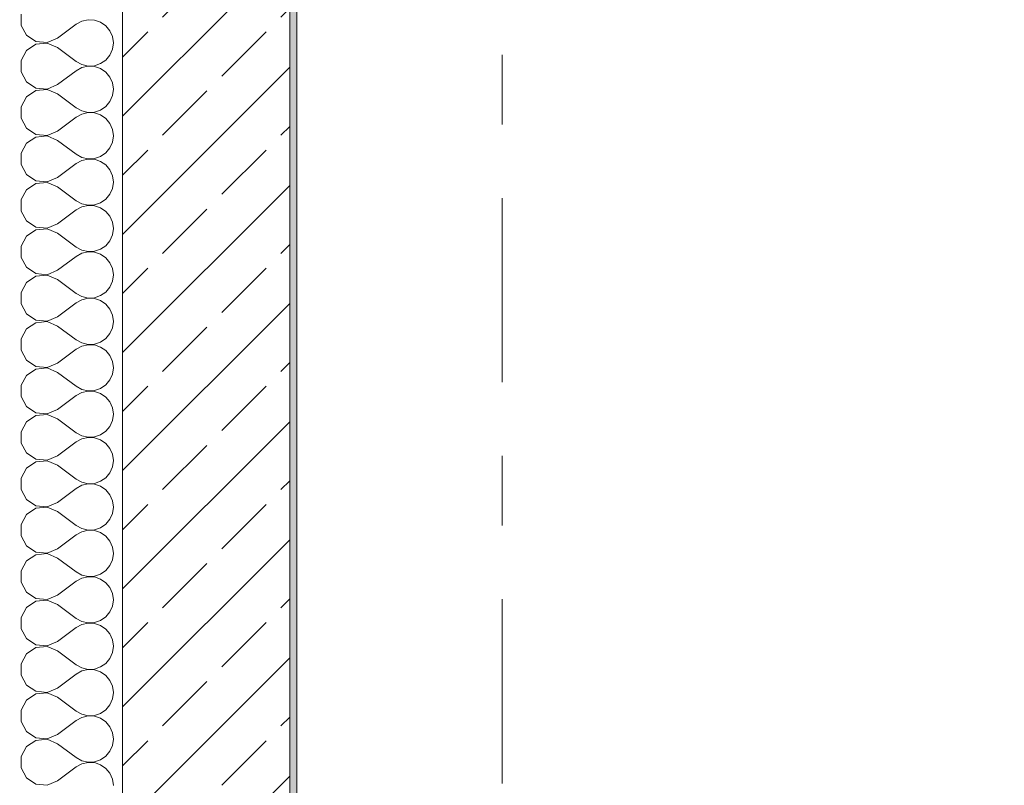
# Model space of a CAD drawing. Header units: metres. Extents: x -4 to 99, y -11 to 17.
# Tile 88 of 256: x -0.16 to 1.25, y 10.73 to 11.83. Entities that reach past the tile are written whole.
import ezdxf

# ---------------------------------------------------------------- set-up
doc = ezdxf.new("R2010")
doc.units = ezdxf.units.M
doc.header["$MEASUREMENT"] = 0
doc.linetypes.add('Strichlinie doppelt', pattern=[0.546806, 0.264583, -0.105833, 0.070556, -0.105833])
for name, color, linetype in [('152 - Bemaßung_ Beschriftung.Ausbau', 7, 'Continuous'), ('451 - Universal.Achsen Raster', 7, 'Continuous'), ('603 - Struktur.Bodenplatte_ Decke Roh', 7, 'Continuous'), ('604 - Struktur.Wand Aussen', 7, 'Continuous'), ('650 - Abdeckung.Fußboden Aufbau', 7, 'Continuous')]:
    doc.layers.add(name, color=color, linetype=linetype)
doc.styles.add('ERSTELLTER_STIL_2', font='txt')
doc.dimstyles.new('ERSTELLTER_STIL__1', dxfattribs={"dimtxt": 0.1, "dimasz": 0.0532, "dimexe": 0.18, "dimexo": 0.0625, "dimgap": 0, "dimtad": 1, "dimzin": 0, "dimdsep": 46, "dimtxsty": 'ERSTELLTER_STIL_2', "dimblk": 'ARROWHEAD_2', "dimblk1": 'ARROWHEAD_2', "dimblk2": 'ARROWHEAD_2', "dimcen": 0.09, "dimse1": 1, "dimse2": 1, "dimclrd": 7, "dimclre": 7, "dimclrt": 7, "dimazin": 0, "dimtfac": 1, "dimtdec": 4, "dimtmove": 0, "dimatfit": 3, "dimfxl": 1, "dimtolj": 1, "dimtzin": 0, "dimarcsym": 0})
doc.dimstyles.new('ERSTELLTER_STIL__2', dxfattribs={"dimtxt": 0.1, "dimasz": 0.0532, "dimexe": 0.18, "dimexo": 0.0625, "dimgap": 0, "dimtad": 1, "dimtih": 1, "dimtoh": 1, "dimzin": 0, "dimdsep": 46, "dimtxsty": 'ERSTELLTER_STIL_2', "dimblk": 'ARROWHEAD_2', "dimblk1": 'ARROWHEAD_2', "dimblk2": 'ARROWHEAD_2', "dimcen": 0.09, "dimse1": 1, "dimse2": 1, "dimclrd": 7, "dimclre": 7, "dimclrt": 7, "dimazin": 0, "dimtfac": 1, "dimtdec": 4, "dimtmove": 0, "dimatfit": 3, "dimfxl": 1, "dimtolj": 1, "dimtzin": 0, "dimarcsym": 0})

# ---------------------------------------------------------------- blocks, each defined once
blk = doc.blocks.new('*X18')
at = {"layer": '604 - Struktur.Wand Aussen', "color": 7, "linetype": 'Continuous', "lineweight": 5}
for p, q in [((-0.1607, 11.8415), (-0.1607, 11.8252)), ((-0.1607, 11.8252), (-0.153, 11.8109)), ((-0.1083, 11.8067), (-0.0817, 11.8267)), ((-0.0736, 11.8311), (-0.0817, 11.8267)), ((-0.0647, 11.8332), (-0.0736, 11.8311)), ((-0.0555, 11.8328), (-0.0647, 11.8332)), ((-0.0468, 11.8298), (-0.0555, 11.8328)), ((-0.0392, 11.8246), (-0.0468, 11.8298)), ((-0.0333, 11.8175), (-0.0392, 11.8246)), ((-0.153, 11.8109), (-0.1395, 11.8019)), ((-0.0296, 11.8091), (-0.0333, 11.8175)), ((-0.0283, 11.8), (-0.0296, 11.8091)), ((-0.1395, 11.7981), (-0.153, 11.7891)), ((-0.1395, 11.8019), (-0.1233, 11.8004)), ((-0.1233, 11.7996), (-0.1395, 11.7981)), ((-0.1233, 11.8004), (-0.1083, 11.8067)), ((-0.1083, 11.7933), (-0.1233, 11.7996)), ((-0.0296, 11.7909), (-0.0283, 11.8)), ((-0.153, 11.7891), (-0.1607, 11.7748)), ((-0.1083, 11.7933), (-0.0817, 11.7733)), ((-0.0392, 11.7754), (-0.0333, 11.7825)), ((-0.0333, 11.7825), (-0.0296, 11.7909)), ((-0.1607, 11.7748), (-0.1607, 11.7585)), ((-0.0817, 11.7733), (-0.0736, 11.7689)), ((-0.0736, 11.7689), (-0.0647, 11.7668)), ((-0.0647, 11.7665), (-0.0736, 11.7645)), ((-0.0647, 11.7668), (-0.0555, 11.7672)), ((-0.0555, 11.7661), (-0.0647, 11.7665)), ((-0.0555, 11.7672), (-0.0468, 11.7702)), ((-0.0468, 11.7631), (-0.0555, 11.7661)), ((-0.0468, 11.7702), (-0.0392, 11.7754)), ((-0.1607, 11.7585), (-0.153, 11.7442)), ((-0.1083, 11.74), (-0.0817, 11.76)), ((-0.0736, 11.7645), (-0.0817, 11.76)), ((-0.0392, 11.7579), (-0.0468, 11.7631)), ((-0.0333, 11.7509), (-0.0392, 11.7579)), ((-0.153, 11.7442), (-0.1395, 11.7352)), ((-0.1233, 11.7337), (-0.1083, 11.74)), ((-0.0296, 11.7424), (-0.0333, 11.7509)), ((-0.0283, 11.7333), (-0.0296, 11.7424)), ((-0.1395, 11.7314), (-0.153, 11.7224)), ((-0.1395, 11.7352), (-0.1233, 11.7337)), ((-0.1233, 11.733), (-0.1395, 11.7314)), ((-0.1083, 11.7267), (-0.1233, 11.733)), ((-0.1083, 11.7267), (-0.0817, 11.7067)), ((-0.0333, 11.7158), (-0.0296, 11.7242)), ((-0.0296, 11.7242), (-0.0283, 11.7333)), ((-0.153, 11.7224), (-0.1607, 11.7081)), ((-0.0392, 11.7087), (-0.0333, 11.7158)), ((-0.1607, 11.7081), (-0.1607, 11.6919)), ((-0.0817, 11.7067), (-0.0736, 11.7022)), ((-0.0736, 11.6978), (-0.0817, 11.6933)), ((-0.0736, 11.7022), (-0.0647, 11.7001)), ((-0.0647, 11.6999), (-0.0736, 11.6978)), ((-0.0647, 11.7001), (-0.0555, 11.7006)), ((-0.0555, 11.6994), (-0.0647, 11.6999)), ((-0.0555, 11.7006), (-0.0468, 11.7035)), ((-0.0468, 11.6965), (-0.0555, 11.6994)), ((-0.0468, 11.7035), (-0.0392, 11.7087)), ((-0.0392, 11.6913), (-0.0468, 11.6965)), ((-0.1607, 11.6919), (-0.153, 11.6776)), ((-0.1083, 11.6733), (-0.0817, 11.6933)), ((-0.0333, 11.6842), (-0.0392, 11.6913)), ((-0.0296, 11.6758), (-0.0333, 11.6842)), ((-0.153, 11.6776), (-0.1395, 11.6686)), ((-0.1395, 11.6686), (-0.1233, 11.667)), ((-0.1233, 11.667), (-0.1083, 11.6733)), ((-0.0283, 11.6667), (-0.0296, 11.6758)), ((-0.153, 11.6558), (-0.1607, 11.6415)), ((-0.1395, 11.6648), (-0.153, 11.6558)), ((-0.1233, 11.6663), (-0.1395, 11.6648)), ((-0.1083, 11.66), (-0.1233, 11.6663)), ((-0.1083, 11.66), (-0.0817, 11.64)), ((-0.0333, 11.6491), (-0.0296, 11.6576)), ((-0.0296, 11.6576), (-0.0283, 11.6667)), ((-0.1607, 11.6415), (-0.1607, 11.6252)), ((-0.0817, 11.64), (-0.0736, 11.6355)), ((-0.0468, 11.6369), (-0.0392, 11.6421)), ((-0.0392, 11.6421), (-0.0333, 11.6491)), ((-0.1607, 11.6252), (-0.153, 11.6109)), ((-0.1083, 11.6067), (-0.0817, 11.6267)), ((-0.0736, 11.6311), (-0.0817, 11.6267)), ((-0.0736, 11.6355), (-0.0647, 11.6335)), ((-0.0647, 11.6332), (-0.0736, 11.6311)), ((-0.0647, 11.6335), (-0.0555, 11.6339)), ((-0.0555, 11.6328), (-0.0647, 11.6332)), ((-0.0555, 11.6339), (-0.0468, 11.6369)), ((-0.0468, 11.6298), (-0.0555, 11.6328)), ((-0.0392, 11.6246), (-0.0468, 11.6298)), ((-0.0333, 11.6175), (-0.0392, 11.6246)), ((-0.153, 11.6109), (-0.1395, 11.6019)), ((-0.0296, 11.6091), (-0.0333, 11.6175)), ((-0.1395, 11.5981), (-0.153, 11.5891)), ((-0.1395, 11.6019), (-0.1233, 11.6004)), ((-0.1233, 11.5996), (-0.1395, 11.5981)), ((-0.1233, 11.6004), (-0.1083, 11.6067)), ((-0.1083, 11.5933), (-0.1233, 11.5996)), ((-0.0283, 11.6), (-0.0296, 11.6091)), ((-0.0296, 11.5909), (-0.0283, 11.6)), ((-0.153, 11.5891), (-0.1607, 11.5748)), ((-0.1083, 11.5933), (-0.0817, 11.5733)), ((-0.0392, 11.5754), (-0.0333, 11.5825)), ((-0.0333, 11.5825), (-0.0296, 11.5909)), ((-0.1607, 11.5748), (-0.1607, 11.5585)), ((-0.0817, 11.5733), (-0.0736, 11.5689)), ((-0.0736, 11.5689), (-0.0647, 11.5668)), ((-0.0555, 11.5672), (-0.0468, 11.5702)), ((-0.0468, 11.5702), (-0.0392, 11.5754)), ((-0.1607, 11.5585), (-0.153, 11.5442)), ((-0.1083, 11.54), (-0.0817, 11.56)), ((-0.0736, 11.5645), (-0.0817, 11.56)), ((-0.0647, 11.5665), (-0.0736, 11.5645)), ((-0.0647, 11.5668), (-0.0555, 11.5672)), ((-0.0555, 11.5661), (-0.0647, 11.5665)), ((-0.0468, 11.5631), (-0.0555, 11.5661)), ((-0.0392, 11.5579), (-0.0468, 11.5631)), ((-0.0333, 11.5509), (-0.0392, 11.5579)), ((-0.153, 11.5442), (-0.1395, 11.5352)), ((-0.1233, 11.5337), (-0.1083, 11.54)), ((-0.0296, 11.5424), (-0.0333, 11.5509)), ((-0.0283, 11.5333), (-0.0296, 11.5424)), ((-0.1395, 11.5314), (-0.153, 11.5224)), ((-0.1395, 11.5352), (-0.1233, 11.5337)), ((-0.1233, 11.533), (-0.1395, 11.5314)), ((-0.1083, 11.5267), (-0.1233, 11.533)), ((-0.1083, 11.5267), (-0.0817, 11.5067)), ((-0.0296, 11.5242), (-0.0283, 11.5333)), ((-0.153, 11.5224), (-0.1607, 11.5081)), ((-0.0392, 11.5087), (-0.0333, 11.5158)), ((-0.0333, 11.5158), (-0.0296, 11.5242)), ((-0.1607, 11.5081), (-0.1607, 11.4919)), ((-0.0817, 11.5067), (-0.0736, 11.5022)), ((-0.0736, 11.4978), (-0.0817, 11.4933)), ((-0.0736, 11.5022), (-0.0647, 11.5001)), ((-0.0647, 11.4999), (-0.0736, 11.4978)), ((-0.0647, 11.5001), (-0.0555, 11.5006)), ((-0.0555, 11.4994), (-0.0647, 11.4999)), ((-0.0555, 11.5006), (-0.0468, 11.5035)), ((-0.0468, 11.4965), (-0.0555, 11.4994)), ((-0.0468, 11.5035), (-0.0392, 11.5087)), ((-0.1607, 11.4919), (-0.153, 11.4776)), ((-0.1083, 11.4733), (-0.0817, 11.4933)), ((-0.0392, 11.4913), (-0.0468, 11.4965)), ((-0.0333, 11.4842), (-0.0392, 11.4913)), ((-0.0296, 11.4758), (-0.0333, 11.4842)), ((-0.153, 11.4776), (-0.1395, 11.4686)), ((-0.1233, 11.467), (-0.1083, 11.4733)), ((-0.0283, 11.4667), (-0.0296, 11.4758)), ((-0.153, 11.4558), (-0.1607, 11.4415)), ((-0.1395, 11.4648), (-0.153, 11.4558)), ((-0.1395, 11.4686), (-0.1233, 11.467)), ((-0.1233, 11.4663), (-0.1395, 11.4648)), ((-0.1083, 11.46), (-0.1233, 11.4663)), ((-0.1083, 11.46), (-0.0817, 11.44)), ((-0.0333, 11.4491), (-0.0296, 11.4576)), ((-0.0296, 11.4576), (-0.0283, 11.4667)), ((-0.1607, 11.4415), (-0.1607, 11.4252)), ((-0.0468, 11.4369), (-0.0392, 11.4421)), ((-0.0392, 11.4421), (-0.0333, 11.4491)), ((-0.1083, 11.4067), (-0.0817, 11.4267)), ((-0.0817, 11.44), (-0.0736, 11.4355)), ((-0.0736, 11.4311), (-0.0817, 11.4267)), ((-0.0736, 11.4355), (-0.0647, 11.4335)), ((-0.0647, 11.4332), (-0.0736, 11.4311)), ((-0.0647, 11.4335), (-0.0555, 11.4339)), ((-0.0555, 11.4328), (-0.0647, 11.4332)), ((-0.0555, 11.4339), (-0.0468, 11.4369)), ((-0.0468, 11.4298), (-0.0555, 11.4328)), ((-0.0392, 11.4246), (-0.0468, 11.4298)), ((-0.1607, 11.4252), (-0.153, 11.4109)), ((-0.0333, 11.4175), (-0.0392, 11.4246)), ((-0.0296, 11.4091), (-0.0333, 11.4175)), ((-0.153, 11.4109), (-0.1395, 11.4019)), ((-0.1395, 11.4019), (-0.1233, 11.4004)), ((-0.1233, 11.3996), (-0.1395, 11.3981)), ((-0.1233, 11.4004), (-0.1083, 11.4067)), ((-0.1083, 11.3933), (-0.1233, 11.3996)), ((-0.0283, 11.4), (-0.0296, 11.4091)), ((-0.0296, 11.3909), (-0.0283, 11.4)), ((-0.153, 11.3891), (-0.1607, 11.3748)), ((-0.1395, 11.3981), (-0.153, 11.3891)), ((-0.1083, 11.3933), (-0.0817, 11.3733)), ((-0.0333, 11.3825), (-0.0296, 11.3909)), ((-0.1607, 11.3748), (-0.1607, 11.3585)), ((-0.0817, 11.3733), (-0.0736, 11.3689)), ((-0.0555, 11.3672), (-0.0468, 11.3702)), ((-0.0468, 11.3702), (-0.0392, 11.3754)), ((-0.0392, 11.3754), (-0.0333, 11.3825)), ((-0.1607, 11.3585), (-0.153, 11.3442)), ((-0.1083, 11.34), (-0.0817, 11.36)), ((-0.0736, 11.3645), (-0.0817, 11.36)), ((-0.0736, 11.3689), (-0.0647, 11.3668)), ((-0.0647, 11.3665), (-0.0736, 11.3645)), ((-0.0647, 11.3668), (-0.0555, 11.3672)), ((-0.0555, 11.3661), (-0.0647, 11.3665)), ((-0.0468, 11.3631), (-0.0555, 11.3661)), ((-0.0392, 11.3579), (-0.0468, 11.3631)), ((-0.0333, 11.3509), (-0.0392, 11.3579)), ((-0.153, 11.3442), (-0.1395, 11.3352)), ((-0.0296, 11.3424), (-0.0333, 11.3509)), ((-0.0283, 11.3333), (-0.0296, 11.3424)), ((-0.1395, 11.3314), (-0.153, 11.3224)), ((-0.1395, 11.3352), (-0.1233, 11.3337)), ((-0.1233, 11.333), (-0.1395, 11.3314)), ((-0.1233, 11.3337), (-0.1083, 11.34)), ((-0.1083, 11.3267), (-0.1233, 11.333)), ((-0.0296, 11.3242), (-0.0283, 11.3333)), ((-0.153, 11.3224), (-0.1607, 11.3081)), ((-0.1083, 11.3267), (-0.0817, 11.3067)), ((-0.0392, 11.3087), (-0.0333, 11.3158)), ((-0.0333, 11.3158), (-0.0296, 11.3242)), ((-0.1607, 11.3081), (-0.1607, 11.2919)), ((-0.0817, 11.3067), (-0.0736, 11.3022)), ((-0.0736, 11.3022), (-0.0647, 11.3001)), ((-0.0647, 11.2999), (-0.0736, 11.2978)), ((-0.0647, 11.3001), (-0.0555, 11.3006)), ((-0.0555, 11.2994), (-0.0647, 11.2999)), ((-0.0555, 11.3006), (-0.0468, 11.3035)), ((-0.0468, 11.2965), (-0.0555, 11.2994)), ((-0.0468, 11.3035), (-0.0392, 11.3087)), ((-0.1607, 11.2919), (-0.153, 11.2776)), ((-0.1083, 11.2733), (-0.0817, 11.2933)), ((-0.0736, 11.2978), (-0.0817, 11.2933)), ((-0.0392, 11.2913), (-0.0468, 11.2965)), ((-0.0333, 11.2842), (-0.0392, 11.2913)), ((-0.153, 11.2776), (-0.1395, 11.2686)), ((-0.1233, 11.267), (-0.1083, 11.2733)), ((-0.0296, 11.2758), (-0.0333, 11.2842)), ((-0.0283, 11.2667), (-0.0296, 11.2758)), ((-0.1395, 11.2648), (-0.153, 11.2558)), ((-0.1395, 11.2686), (-0.1233, 11.267)), ((-0.1233, 11.2663), (-0.1395, 11.2648)), ((-0.1083, 11.26), (-0.1233, 11.2663)), ((-0.1083, 11.26), (-0.0817, 11.24)), ((-0.0333, 11.2491), (-0.0296, 11.2576)), ((-0.0296, 11.2576), (-0.0283, 11.2667)), ((-0.153, 11.2558), (-0.1607, 11.2415)), ((-0.0392, 11.2421), (-0.0333, 11.2491)), ((-0.1607, 11.2415), (-0.1607, 11.2252)), ((-0.0817, 11.24), (-0.0736, 11.2355)), ((-0.0736, 11.2311), (-0.0817, 11.2267)), ((-0.0736, 11.2355), (-0.0647, 11.2335)), ((-0.0647, 11.2332), (-0.0736, 11.2311)), ((-0.0647, 11.2335), (-0.0555, 11.2339)), ((-0.0555, 11.2328), (-0.0647, 11.2332)), ((-0.0555, 11.2339), (-0.0468, 11.2369)), ((-0.0468, 11.2298), (-0.0555, 11.2328)), ((-0.0468, 11.2369), (-0.0392, 11.2421)), ((-0.0392, 11.2246), (-0.0468, 11.2298)), ((-0.1607, 11.2252), (-0.153, 11.2109)), ((-0.1083, 11.2067), (-0.0817, 11.2267)), ((-0.0333, 11.2175), (-0.0392, 11.2246)), ((-0.0296, 11.2091), (-0.0333, 11.2175)), ((-0.153, 11.2109), (-0.1395, 11.2019)), ((-0.1395, 11.2019), (-0.1233, 11.2004)), ((-0.1233, 11.2004), (-0.1083, 11.2067)), ((-0.0283, 11.2), (-0.0296, 11.2091)), ((-0.153, 11.1891), (-0.1607, 11.1748)), ((-0.1395, 11.1981), (-0.153, 11.1891)), ((-0.1233, 11.1996), (-0.1395, 11.1981)), ((-0.1083, 11.1933), (-0.1233, 11.1996)), ((-0.1083, 11.1933), (-0.0817, 11.1733)), ((-0.0333, 11.1825), (-0.0296, 11.1909)), ((-0.0296, 11.1909), (-0.0283, 11.2)), ((-0.1607, 11.1748), (-0.1607, 11.1585)), ((-0.0817, 11.1733), (-0.0736, 11.1689)), ((-0.0468, 11.1702), (-0.0392, 11.1754)), ((-0.0392, 11.1754), (-0.0333, 11.1825)), ((-0.1607, 11.1585), (-0.153, 11.1442)), ((-0.1083, 11.14), (-0.0817, 11.16)), ((-0.0736, 11.1645), (-0.0817, 11.16)), ((-0.0736, 11.1689), (-0.0647, 11.1668)), ((-0.0647, 11.1665), (-0.0736, 11.1645)), ((-0.0647, 11.1668), (-0.0555, 11.1672)), ((-0.0555, 11.1661), (-0.0647, 11.1665)), ((-0.0555, 11.1672), (-0.0468, 11.1702)), ((-0.0468, 11.1631), (-0.0555, 11.1661)), ((-0.0392, 11.1579), (-0.0468, 11.1631)), ((-0.0333, 11.1509), (-0.0392, 11.1579)), ((-0.153, 11.1442), (-0.1395, 11.1352)), ((-0.0296, 11.1424), (-0.0333, 11.1509)), ((-0.1395, 11.1314), (-0.153, 11.1224)), ((-0.1395, 11.1352), (-0.1233, 11.1337)), ((-0.1233, 11.133), (-0.1395, 11.1314)), ((-0.1233, 11.1337), (-0.1083, 11.14)), ((-0.1083, 11.1267), (-0.1233, 11.133)), ((-0.0283, 11.1333), (-0.0296, 11.1424)), ((-0.0296, 11.1242), (-0.0283, 11.1333)), ((-0.153, 11.1224), (-0.1607, 11.1081)), ((-0.1083, 11.1267), (-0.0817, 11.1067)), ((-0.0392, 11.1087), (-0.0333, 11.1158)), ((-0.0333, 11.1158), (-0.0296, 11.1242)), ((-0.1607, 11.1081), (-0.1607, 11.0919)), ((-0.0817, 11.1067), (-0.0736, 11.1022)), ((-0.0736, 11.1022), (-0.0647, 11.1001)), ((-0.0555, 11.1006), (-0.0468, 11.1035)), ((-0.0468, 11.1035), (-0.0392, 11.1087)), ((-0.1607, 11.0919), (-0.153, 11.0776)), ((-0.1083, 11.0733), (-0.0817, 11.0933)), ((-0.0736, 11.0978), (-0.0817, 11.0933)), ((-0.0647, 11.0999), (-0.0736, 11.0978)), ((-0.0647, 11.1001), (-0.0555, 11.1006)), ((-0.0555, 11.0994), (-0.0647, 11.0999)), ((-0.0468, 11.0965), (-0.0555, 11.0994)), ((-0.0392, 11.0913), (-0.0468, 11.0965)), ((-0.0333, 11.0842), (-0.0392, 11.0913)), ((-0.153, 11.0776), (-0.1395, 11.0686)), ((-0.1233, 11.067), (-0.1083, 11.0733)), ((-0.0296, 11.0758), (-0.0333, 11.0842)), ((-0.0283, 11.0667), (-0.0296, 11.0758)), ((-0.1395, 11.0648), (-0.153, 11.0558)), ((-0.1395, 11.0686), (-0.1233, 11.067)), ((-0.1233, 11.0663), (-0.1395, 11.0648)), ((-0.1083, 11.06), (-0.1233, 11.0663)), ((-0.1083, 11.06), (-0.0817, 11.04)), ((-0.0296, 11.0576), (-0.0283, 11.0667)), ((-0.153, 11.0558), (-0.1607, 11.0415)), ((-0.0392, 11.0421), (-0.0333, 11.0491)), ((-0.0333, 11.0491), (-0.0296, 11.0576)), ((-0.1607, 11.0415), (-0.1607, 11.0252)), ((-0.0817, 11.04), (-0.0736, 11.0355)), ((-0.0736, 11.0311), (-0.0817, 11.0267)), ((-0.0736, 11.0355), (-0.0647, 11.0335)), ((-0.0647, 11.0332), (-0.0736, 11.0311)), ((-0.0647, 11.0335), (-0.0555, 11.0339)), ((-0.0555, 11.0328), (-0.0647, 11.0332)), ((-0.0555, 11.0339), (-0.0468, 11.0369)), ((-0.0468, 11.0298), (-0.0555, 11.0328)), ((-0.0468, 11.0369), (-0.0392, 11.0421)), ((-0.1607, 11.0252), (-0.153, 11.0109)), ((-0.1083, 11.0067), (-0.0817, 11.0267)), ((-0.0392, 11.0246), (-0.0468, 11.0298)), ((-0.0333, 11.0175), (-0.0392, 11.0246)), ((-0.0296, 11.0091), (-0.0333, 11.0175)), ((-0.153, 11.0109), (-0.1395, 11.0019)), ((-0.1233, 11.0004), (-0.1083, 11.0067)), ((-0.0283, 11), (-0.0296, 11.0091)), ((-0.153, 10.9891), (-0.1607, 10.9748)), ((-0.1395, 10.9981), (-0.153, 10.9891)), ((-0.1395, 11.0019), (-0.1233, 11.0004)), ((-0.1233, 10.9996), (-0.1395, 10.9981)), ((-0.1083, 10.9933), (-0.1233, 10.9996)), ((-0.1083, 10.9933), (-0.0817, 10.9733)), ((-0.0333, 10.9825), (-0.0296, 10.9909)), ((-0.0296, 10.9909), (-0.0283, 11)), ((-0.1607, 10.9748), (-0.1607, 10.9585)), ((-0.0468, 10.9702), (-0.0392, 10.9754)), ((-0.0392, 10.9754), (-0.0333, 10.9825)), ((-0.1083, 10.94), (-0.0817, 10.96)), ((-0.0817, 10.9733), (-0.0736, 10.9689)), ((-0.0736, 10.9645), (-0.0817, 10.96)), ((-0.0736, 10.9689), (-0.0647, 10.9668)), ((-0.0647, 10.9665), (-0.0736, 10.9645)), ((-0.0647, 10.9668), (-0.0555, 10.9672)), ((-0.0555, 10.9661), (-0.0647, 10.9665)), ((-0.0555, 10.9672), (-0.0468, 10.9702)), ((-0.0468, 10.9631), (-0.0555, 10.9661)), ((-0.0392, 10.9579), (-0.0468, 10.9631)), ((-0.1607, 10.9585), (-0.153, 10.9442)), ((-0.0333, 10.9509), (-0.0392, 10.9579)), ((-0.0296, 10.9424), (-0.0333, 10.9509)), ((-0.153, 10.9442), (-0.1395, 10.9352)), ((-0.1395, 10.9352), (-0.1233, 10.9337)), ((-0.1233, 10.933), (-0.1395, 10.9314)), ((-0.1233, 10.9337), (-0.1083, 10.94)), ((-0.1083, 10.9267), (-0.1233, 10.933)), ((-0.0283, 10.9333), (-0.0296, 10.9424)), ((-0.0296, 10.9242), (-0.0283, 10.9333)), ((-0.153, 10.9224), (-0.1607, 10.9081)), ((-0.1395, 10.9314), (-0.153, 10.9224)), ((-0.1083, 10.9267), (-0.0817, 10.9067)), ((-0.0333, 10.9158), (-0.0296, 10.9242)), ((-0.1607, 10.9081), (-0.1607, 10.8919)), ((-0.0817, 10.9067), (-0.0736, 10.9022)), ((-0.0555, 10.9006), (-0.0468, 10.9035)), ((-0.0468, 10.9035), (-0.0392, 10.9087)), ((-0.0392, 10.9087), (-0.0333, 10.9158)), ((-0.1607, 10.8919), (-0.153, 10.8776)), ((-0.1083, 10.8733), (-0.0817, 10.8933)), ((-0.0736, 10.8978), (-0.0817, 10.8933)), ((-0.0736, 10.9022), (-0.0647, 10.9001)), ((-0.0647, 10.8999), (-0.0736, 10.8978)), ((-0.0647, 10.9001), (-0.0555, 10.9006)), ((-0.0555, 10.8994), (-0.0647, 10.8999)), ((-0.0468, 10.8965), (-0.0555, 10.8994)), ((-0.0392, 10.8913), (-0.0468, 10.8965)), ((-0.0333, 10.8842), (-0.0392, 10.8913)), ((-0.153, 10.8776), (-0.1395, 10.8686)), ((-0.0296, 10.8758), (-0.0333, 10.8842)), ((-0.0283, 10.8667), (-0.0296, 10.8758)), ((-0.1395, 10.8648), (-0.153, 10.8558)), ((-0.1395, 10.8686), (-0.1233, 10.867)), ((-0.1233, 10.8663), (-0.1395, 10.8648)), ((-0.1233, 10.867), (-0.1083, 10.8733)), ((-0.1083, 10.86), (-0.1233, 10.8663)), ((-0.0296, 10.8576), (-0.0283, 10.8667)), ((-0.153, 10.8558), (-0.1607, 10.8415)), ((-0.1083, 10.86), (-0.0817, 10.84)), ((-0.0392, 10.8421), (-0.0333, 10.8491)), ((-0.0333, 10.8491), (-0.0296, 10.8576)), ((-0.1607, 10.8415), (-0.1607, 10.8252)), ((-0.0817, 10.84), (-0.0736, 10.8355)), ((-0.0736, 10.8355), (-0.0647, 10.8335)), ((-0.0647, 10.8332), (-0.0736, 10.8311)), ((-0.0647, 10.8335), (-0.0555, 10.8339)), ((-0.0555, 10.8328), (-0.0647, 10.8332)), ((-0.0555, 10.8339), (-0.0468, 10.8369)), ((-0.0468, 10.8298), (-0.0555, 10.8328)), ((-0.0468, 10.8369), (-0.0392, 10.8421)), ((-0.1607, 10.8252), (-0.153, 10.8109)), ((-0.1083, 10.8067), (-0.0817, 10.8267)), ((-0.0736, 10.8311), (-0.0817, 10.8267)), ((-0.0392, 10.8246), (-0.0468, 10.8298)), ((-0.0333, 10.8175), (-0.0392, 10.8246)), ((-0.153, 10.8109), (-0.1395, 10.8019)), ((-0.1233, 10.8004), (-0.1083, 10.8067)), ((-0.0296, 10.8091), (-0.0333, 10.8175)), ((-0.0283, 10.8), (-0.0296, 10.8091)), ((-0.1395, 10.7981), (-0.153, 10.7891)), ((-0.1395, 10.8019), (-0.1233, 10.8004)), ((-0.1233, 10.7996), (-0.1395, 10.7981)), ((-0.1083, 10.7933), (-0.1233, 10.7996)), ((-0.1083, 10.7933), (-0.0817, 10.7733)), ((-0.0333, 10.7825), (-0.0296, 10.7909)), ((-0.0296, 10.7909), (-0.0283, 10.8)), ((-0.153, 10.7891), (-0.1607, 10.7748)), ((-0.0392, 10.7754), (-0.0333, 10.7825)), ((-0.1607, 10.7748), (-0.1607, 10.7585)), ((-0.0817, 10.7733), (-0.0736, 10.7689)), ((-0.0736, 10.7645), (-0.0817, 10.76)), ((-0.0736, 10.7689), (-0.0647, 10.7668)), ((-0.0647, 10.7665), (-0.0736, 10.7645)), ((-0.0647, 10.7668), (-0.0555, 10.7672)), ((-0.0555, 10.7661), (-0.0647, 10.7665)), ((-0.0555, 10.7672), (-0.0468, 10.7702)), ((-0.0468, 10.7631), (-0.0555, 10.7661)), ((-0.0468, 10.7702), (-0.0392, 10.7754)), ((-0.0392, 10.7579), (-0.0468, 10.7631)), ((-0.1607, 10.7585), (-0.153, 10.7442)), ((-0.1083, 10.74), (-0.0817, 10.76)), ((-0.0333, 10.7509), (-0.0392, 10.7579)), ((-0.0296, 10.7424), (-0.0333, 10.7509)), ((-0.153, 10.7442), (-0.1395, 10.7352)), ((-0.1395, 10.7352), (-0.1233, 10.7337)), ((-0.1233, 10.7337), (-0.1083, 10.74)), ((-0.0283, 10.7333), (-0.0296, 10.7424))]:
    blk.add_line(p, q, dxfattribs=at)
blk = doc.blocks.new('*D265')
at = {"layer": '152 - Bemaßung_ Beschriftung.Ausbau', "color": 7, "linetype": 'Continuous', "lineweight": 5}
for p, q in [((0.225, 15.3025), (0.225, 15.4075)), ((0.2452, 15.39), (0.2048, 15.32)), ((7.6802, 15.39), (7.6398, 15.32)), ((-0.015, 15.355), (0.225, 15.355)), ((0.225, 15.355), (7.66, 15.355))]:
    blk.add_line(p, q, dxfattribs=at)
at = {"layer": '152 - Bemaßung_ Beschriftung.Ausbau', "color": 7, "lineweight": 5, "char_height": 0.1, "attachment_point": 7, "style": 'ERSTELLTER_STIL_2'}
for s, insert in [('\\A1;{\\pql;\\fArial|b0|i0|c0|p38;7,43\\fArial|b0|i0|c0|p38;\\A1{\\H.66x;\\S5^  ;}}', (3.7086, 15.3556)), ('\\A1;{\\pql;\\fArial|b0|i0|c0|p38;14}', (7.488, 15.375))]:
    blk.add_mtext(s, dxfattribs=dict(at, insert=insert))
blk = doc.blocks.new('ARROWHEAD_2')
at = {"color": 0, "linetype": 'Continuous', "lineweight": 0}
for p, q in [((-0.378, -0.655), (0.378, 0.655)), ((0, 0), (-1, 0))]:
    blk.add_line(p, q, dxfattribs=at)
blk = doc.blocks.new('*D266')
at = {"layer": '152 - Bemaßung_ Beschriftung.Ausbau', "color": 7, "linetype": 'Continuous', "lineweight": 5}
for p, q in [((7.66, 15.3025), (7.66, 15.4075)), ((7.6802, 15.39), (7.6398, 15.32)), ((7.8202, 15.39), (7.7798, 15.32)), ((0.225, 15.355), (7.66, 15.355)), ((7.66, 15.355), (7.8, 15.355))]:
    blk.add_line(p, q, dxfattribs=at)
blk = doc.blocks.new('*D360')
at = {"layer": '152 - Bemaßung_ Beschriftung.Ausbau', "color": 7, "linetype": 'Continuous', "lineweight": 5}
for p, q in [((-1.175, 7.895), (-1.175, 13.695)), ((-1.21, 7.9152), (-1.14, 7.8748)), ((-1.1225, 7.895), (-1.2275, 7.895)), ((-1.175, 6.105), (-1.175, 7.895)), ((-1.21, 6.1252), (-1.14, 6.0848)), ((-1.1225, 6.105), (-1.2275, 6.105))]:
    blk.add_line(p, q, dxfattribs=at)
at = {"layer": '152 - Bemaßung_ Beschriftung.Ausbau', "color": 7, "lineweight": 5, "char_height": 0.1, "attachment_point": 7, "rotation": 90, "style": 'ERSTELLTER_STIL_2'}
for s, insert in [('\\A1;{\\pql;\\fArial|b0|i0|c0|p38;1,79}', (-1.195, 6.867)), ('\\A1;{\\pql;\\fArial|b0|i0|c0|p38;2,01}', (-1.055, 6.867))]:
    blk.add_mtext(s, dxfattribs=dict(at, insert=insert))
blk = doc.blocks.new('*D361')
at = {"layer": '152 - Bemaßung_ Beschriftung.Ausbau', "color": 7, "linetype": 'Continuous', "lineweight": 5}
for p, q in [((-1.21, 13.7152), (-1.14, 13.6748)), ((-1.1225, 13.695), (-1.2275, 13.695)), ((-1.175, 7.895), (-1.175, 13.695)), ((-1.21, 7.9152), (-1.14, 7.8748))]:
    blk.add_line(p, q, dxfattribs=at)
at = {"layer": '152 - Bemaßung_ Beschriftung.Ausbau', "color": 7, "lineweight": 5, "insert": (-1.195, 10.662), "char_height": 0.1, "attachment_point": 7, "rotation": 90, "style": 'ERSTELLTER_STIL_2'}
blk.add_mtext('\\A1;{\\pql;\\fArial|b0|i0|c0|p38;5,80}', dxfattribs=at)
blk = doc.blocks.new('*D366')
at = {"layer": '152 - Bemaßung_ Beschriftung.Ausbau', "color": 7, "linetype": 'Continuous', "lineweight": 5}
for p, q in [((-1.71, 13.4752), (-1.64, 13.4348)), ((-1.6225, 13.455), (-1.7275, 13.455)), ((-1.675, 0.245), (-1.675, 13.455)), ((-1.71, 0.2652), (-1.64, 0.2248)), ((-1.6225, 0.245), (-1.7275, 0.245)), ((-1.675, 0.005), (-1.675, 0.245))]:
    blk.add_line(p, q, dxfattribs=at)
at = {"layer": '152 - Bemaßung_ Beschriftung.Ausbau', "color": 7, "lineweight": 5, "insert": (-1.695, 6.679), "char_height": 0.1, "attachment_point": 7, "rotation": 90, "style": 'ERSTELLTER_STIL_2'}
blk.add_mtext('\\A1;{\\pql;\\fArial|b0|i0|c0|p38;13,21}', dxfattribs=at)
blk = doc.blocks.new('*D377')
at = {"layer": '152 - Bemaßung_ Beschriftung.Ausbau', "color": 7, "linetype": 'Continuous', "lineweight": 5}
for p, q in [((-2.21, 13.0202), (-2.14, 12.9798)), ((-2.1225, 13), (-2.2275, 13)), ((-2.175, 8.5), (-2.175, 13)), ((-2.21, 8.5202), (-2.14, 8.4798)), ((-2.1225, 8.5), (-2.2275, 8.5))]:
    blk.add_line(p, q, dxfattribs=at)
at = {"layer": '152 - Bemaßung_ Beschriftung.Ausbau', "color": 7, "lineweight": 5, "insert": (-2.195, 10.617), "char_height": 0.1, "attachment_point": 7, "rotation": 90, "style": 'ERSTELLTER_STIL_2'}
blk.add_mtext('\\A1;{\\pql;\\fArial|b0|i0|c0|p38;4,50}', dxfattribs=at)

msp = doc.modelspace()

# ---------------------------------------------------------------- hatches: boundary and pattern name
at = {"layer": '604 - Struktur.Wand Aussen', "linetype": 'Continuous', "lineweight": 0, "true_color": 0x000000}
h = msp.add_hatch(dxfattribs=at)
h.set_pattern_fill('Beton__Stahlbeton_0001', color=18, style=0, pattern_type=2)
h.set_pattern_definition([(45, (0, 0), (-0.0848528, 0.0848528), []), (45, (-0.04243, 0.04243), (-0.0848528, 0.0848528), [0.09, -0.03])])
h.paths.add_polyline_path([(-0.015, 13.455), (-0.015, 7.895), (0.105, 7.895), (0.175, 7.895), (0.225, 7.895), (0.225, 13.455)])
h = msp.add_hatch(dxfattribs=at)
h.set_pattern_fill('Gips_0001', color=18, style=0, pattern_type=2)
h.set_pattern_definition([(45, (0, 0), (-0.01767767, 0.01767767), [0, -0.025])])
h.paths.add_polyline_path([(0.235, 8.51), (0.235, 13.445), (0.225, 13.445), (0.225, 8.51)])

# ---------------------------------------------------------------- linework, layer by layer
at = {"layer": '451 - Universal.Achsen Raster', "color": 160, "linetype": 'Strichlinie doppelt', "lineweight": 9, "true_color": 0x3232ff}
msp.add_line((0.53, -10.585), (0.53, 16.355), dxfattribs=at)
at = {"layer": '603 - Struktur.Bodenplatte_ Decke Roh', "color": 7, "linetype": 'Continuous', "lineweight": 18, "flags": 128}
msp.add_lwpolyline([(47.48, 13.695), (14.78, 13.695), (14.78, 13), (14.84, 13), (14.84, 8.585), (13.03, 8.585), (13.03, 8.725), (11.41, 8.725), (11.41, 13), (11.48, 13), (11.48, 13.695), (-0.015, 13.695), (-0.015, 0.005)], dxfattribs=at)
at = {"layer": '604 - Struktur.Wand Aussen', "color": 7, "linetype": 'Continuous', "lineweight": 13}
for p, q in [((-0.015, 13.455), (-0.015, 7.895)), ((0.225, 8.51), (0.225, 13.445))]:
    msp.add_line(p, q, dxfattribs=at)
at = {"layer": '604 - Struktur.Wand Aussen', "color": 7, "linetype": 'Continuous', "lineweight": 5, "flags": 128}
msp.add_lwpolyline([(0.235, 8.51), (0.235, 13.445)], dxfattribs=at)
at = {"layer": '650 - Abdeckung.Fußboden Aufbau', "color": 7, "linetype": 'Continuous', "lineweight": 13, "flags": 128}
msp.add_lwpolyline([(7.81, 7.51), (7.66, 7.51), (7.66, 8.09), (7.57, 8.09), (7.57, 8.51), (7.66, 8.51), (7.66, 12.99), (7.57, 12.99), (7.57, 13.445), (4.29, 13.445), (4.29, 12.99), (3.97, 12.99), (3.97, 13.445), (0.69, 13.445), (0.69, 12.99), (0.37, 12.99), (0.37, 13.445), (0.235, 13.445), (0.235, 8.51)], dxfattribs=at)

# ---------------------------------------------------------------- block references
at = {"layer": '604 - Struktur.Wand Aussen', "color": 7, "lineweight": 18}
msp.add_blockref('*X18', (0, 0), dxfattribs=at)

# ---------------------------------------------------------------- dimensions: what is measured, and where the dimension line sits
at = {"layer": '152 - Bemaßung_ Beschriftung.Ausbau', "color": 7, "linetype": 'Continuous', "lineweight": 5}
for base, p1, p2, picture, middle in [((7.66002, 15.355), (0.225, 13.455), (7.66002, 10.74998), '*D265', (3.9735, 15.425)), ((7.8, 15.355), (7.66, 10.75), (7.8, 10.75), '*D266', (7.5643, 15.425))]:
    dim = msp.add_linear_dim(base=base, p1=p1, p2=p2, dimstyle='ERSTELLTER_STIL__2', dxfattribs=at)
    dim.commit()
    dim.dimension.update_dxf_attribs({"geometry": picture, "text_midpoint": middle, "dimtype": 160})
for base, p1, p2, picture, middle in [((-1.175, 13.695), (0.105, 7.895), (-0.015, 13.695), '*D361', (-1.245, 10.7919)), ((-1.175, 7.895), (0.105, 6.105), (0.105, 7.895), '*D360', (-1.245, 6.9969)), ((-1.675, 13.455), (0.225, 0.245), (0.225, 13.455), '*D366', (-1.745, 6.847)), ((-2.175, 13), (0.68, 8.5), (0.68, 13), '*D377', (-2.245, 10.7468))]:
    dim = msp.add_linear_dim(base=base, p1=p1, p2=p2, angle=90, dimstyle='ERSTELLTER_STIL__1', dxfattribs=at)
    dim.commit()
    dim.dimension.update_dxf_attribs({"geometry": picture, "text_midpoint": middle, "dimtype": 160, "text_rotation": 90})

doc.saveas('drawing.dxf')
